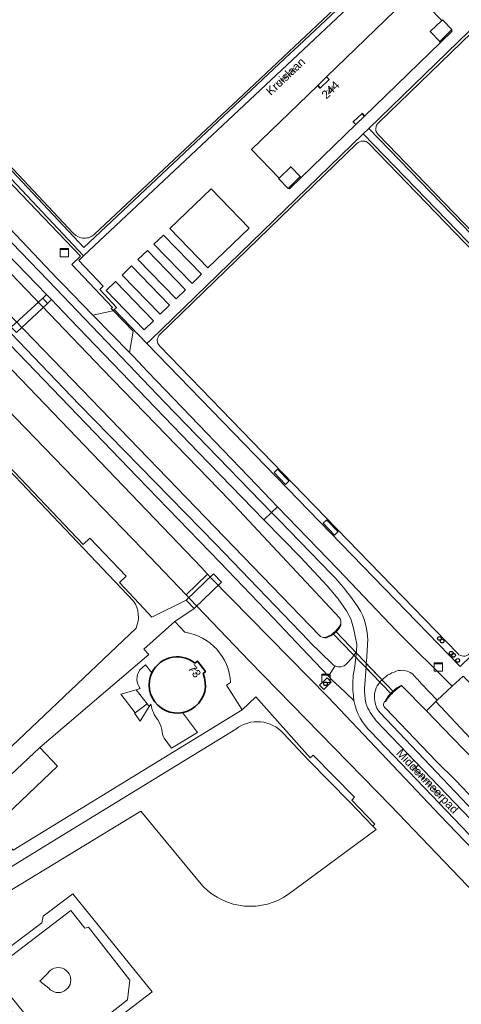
# Model space of a CAD drawing. Header units: metres. Extents: x 124322 to 125871, y 483990 to 485142.
# Tile 54 of 61: x 125126 to 125232, y 484691 to 484929. Entities that reach past the tile are written whole.
import ezdxf
from ezdxf.enums import TextEntityAlignment as Align

# ---------------------------------------------------------------- set-up
doc = ezdxf.new("R2010")
doc.units = ezdxf.units.M
for name, color, linetype, lineweight in [('B-RO-GK-KADEMUUR-GV', 7, 'Continuous', 18), ('B-RO-IE-TERREINAFSCHEIDING_KUNSTMATIG_MUUR-GV', 7, 'Continuous', 18), ('B-RO-KL-DATA-S', 90, 'Continuous', 25), ('B-RO-KW-KUNSTWERK-GV', 170, 'Continuous', 18), ('B-RO-KW-KUNSTWERK_DUIKER-GV', 170, 'Continuous', 18), ('B-RO-OG-BEBOUWING-GV', 7, 'Continuous', 35), ('B-RO-OG-BEBOUWING-T18', 7, 'Continuous', 18), ('B-RO-OG-BEBOUWING-T18 @ 0.5', 7, 'Continuous', 18), ('B-RO-OG-BEBOUWING-T18 @ 1', 7, 'Continuous', 18), ('B-RO-OG-BEBOUWING_BORDES-GV', 7, 'Continuous', 18), ('B-RO-OG-BEBOUWING_OVERBOUWING-GV', 7, 'Continuous', 18), ('B-RO-OG-BEBOUWING_TRAP-GV', 7, 'Continuous', 18), ('B-RO-OG-TERREIN_ERF-GV', 7, 'Continuous', 0), ('B-RO-OG-TERREIN_ONBEGROEID-GV', 7, 'Continuous', 0), ('B-RO-OG-TOPOGRAFIE-T18', 7, 'Continuous', 18), ('B-RO-OG-TOPOGRAFIE-T18 @ 0.5', 7, 'Continuous', 18), ('B-RO-OG-TOPOGRAFIE-T18 @ 1', 7, 'Continuous', 18), ('B-RO-OG-WATER-GV', 151, 'Continuous', 13), ('B-RO-VH-ONVERHARD-GV', 252, 'Continuous', 18), ('B-RO-VH-VERHARDING_GESLOTEN-GV', 252, 'Continuous', 18), ('B-RO-VH-VERHARDING_HALFVERHARDING-GV', 7, 'Continuous', 9), ('B-RO-VH-VERHARDING_OPEN-GV', 7, 'Continuous', 9), ('X-XX-AL-VERWIJZING-S', 7, 'Continuous', 25)]:
    doc.layers.add(name, color=color, linetype=linetype, lineweight=lineweight)
doc.styles.add('IBstijl', font='arial.ttf', dxfattribs={"height": 2})
doc.styles.add('NLCS-ISO-ANNOTATIVE-T18', font='NLCS-ISO.ttf', dxfattribs={"height": 1.8})

# ---------------------------------------------------------------- blocks, each defined once
blk = doc.blocks.new('SAL-VERWIJZING_SYMBOOL-SO')
at = {"color": 0, "linetype": 'ByBlock', "lineweight": -2}
blk.add_circle((0, 0), 0.9, dxfattribs=at)
at = {"color": 0, "linetype": 'ByBlock', "lineweight": -2, "style": 'NLCS-ISO-ANNOTATIVE-T18'}
blk.add_attdef('SYMBOOL', (2.5, -2.5), '', height=1.8, dxfattribs=at)
blk = doc.blocks.new('SKL-DATA_KAST-SO')
at = {"color": 0, "linetype": 'ByBlock', "lineweight": 18}
for points in [[(-2, 2), (2, 2), (2, 1.68), (-2, 1.68)], [(-2, 1.52), (2, 1.52), (2, -2), (-2, -2)]]:
    blk.add_lwpolyline(points, close=True, dxfattribs=at)
blk = doc.blocks.new('*U166')
at = {"layer": 'B-RO-OG-TOPOGRAFIE-T18 @ 0.5', "style": 'IBstijl'}
blk.add_text('Middenmeerpad', height=1, rotation=-46.3, dxfattribs=at).set_placement((125224.13, 484745.08), align=Align.MIDDLE)
at = {"layer": 'B-RO-OG-TOPOGRAFIE-T18 @ 1', "style": 'IBstijl'}
blk.add_text('Middenmeerpad', height=2, rotation=-46.3, dxfattribs=at).set_placement((125224.13, 484745.08), align=Align.MIDDLE)
blk = doc.blocks.new('*U178')
at = {"layer": 'B-RO-OG-TOPOGRAFIE-T18 @ 0.5', "style": 'IBstijl'}
blk.add_text('Kruislaan', height=1, rotation=43.3, dxfattribs=at).set_placement((125190.039, 484915.202), align=Align.MIDDLE)
at = {"layer": 'B-RO-OG-TOPOGRAFIE-T18 @ 1', "style": 'IBstijl'}
blk.add_text('Kruislaan', height=2, rotation=43.3, dxfattribs=at).set_placement((125190.039, 484915.202), align=Align.MIDDLE)
blk = doc.blocks.new('*U192')
at = {"layer": 'B-RO-OG-BEBOUWING-T18 @ 0.5', "style": 'IBstijl'}
blk.add_text('244', height=1, rotation=44.1, dxfattribs=at).set_placement((125200.881, 484911.927), align=Align.MIDDLE)
at = {"layer": 'B-RO-OG-BEBOUWING-T18 @ 1', "style": 'IBstijl'}
blk.add_text('244', height=2, rotation=44.1, dxfattribs=at).set_placement((125200.881, 484911.927), align=Align.MIDDLE)
blk = doc.blocks.new('*U243')
at = {"layer": 'B-RO-OG-BEBOUWING-T18 @ 0.5', "style": 'IBstijl'}
blk.add_text('73', height=1, rotation=-52.3, dxfattribs=at).set_placement((125168.135, 484771.803), align=Align.MIDDLE)
at = {"layer": 'B-RO-OG-BEBOUWING-T18 @ 1', "style": 'IBstijl'}
blk.add_text('73', height=2, rotation=-52.3, dxfattribs=at).set_placement((125168.135, 484771.803), align=Align.MIDDLE)

msp = doc.modelspace()

# ---------------------------------------------------------------- linework, layer by layer
at = {"layer": 'B-RO-GK-KADEMUUR-GV'}
for points in [[(125203.288, 484783.026, -0.2071995), (125199.616, 484779.923)], [(125199.887, 484779.8, 0.1980023), (125203.467, 484782.937)], [(125215.965, 484766.963, 0.0830419), (125214.078, 484764.509)], [(125214.426, 484764.702, -0.1430227), (125218.121, 484768.226)], [(125217.997, 484768.404, 0.0660602), (125215.988, 484766.985)]]:
    msp.add_lwpolyline(points, format="xyb", dxfattribs=at)
for points in [[(125203.467, 484782.937), (125203.288, 484783.026)], [(125199.616, 484779.923), (125199.674, 484779.732), (125199.887, 484779.8)], [(125215.988, 484766.985), (125215.965, 484766.963)], [(125218.121, 484768.226), (125217.997, 484768.404)], [(125214.078, 484764.509), (125214.263, 484764.41), (125214.426, 484764.702)]]:
    msp.add_lwpolyline(points, dxfattribs=at)
at = {"layer": 'B-RO-IE-TERREINAFSCHEIDING_KUNSTMATIG_MUUR-GV'}
for points in [[(125230.034, 484926.287), (125227.252, 484923.591), (125227.463, 484923.374), (125230.244, 484926.07)], [(125193.845, 484890.793), (125193.634, 484891.011), (125190.842, 484888.304), (125191.051, 484888.088)]]:
    msp.add_lwpolyline(points, close=True, dxfattribs=at)
at = {"layer": 'B-RO-KW-KUNSTWERK-GV'}
for points in [[(125132.667, 484860.451), (125131.515, 484861.695), (125123.96, 484854.725), (125125.174, 484853.432)], [(125174.667, 484793.227), (125172.665, 484795.278), (125166.149, 484788.911), (125168.07, 484786.904)]]:
    msp.add_lwpolyline(points, close=True, dxfattribs=at)
at = {"layer": 'B-RO-KW-KUNSTWERK_DUIKER-GV'}
msp.add_lwpolyline([(125202.114, 484781.405), (125201.505, 484780.88), (125215.588, 484766.202), (125216.131, 484766.789)], close=True, dxfattribs=at)
at = {"layer": 'B-RO-OG-BEBOUWING-GV'}
msp.add_lwpolyline([(125227.463, 484923.374), (125227.252, 484923.591), (125224.954, 484925.951), (125227.737, 484928.656), (125221.069, 484935.543), (125199.959, 484915.065), (125200.583, 484914.422), (125198.45, 484912.357), (125197.827, 484913), (125181.876, 484897.546), (125188.559, 484890.666), (125191.347, 484893.376), (125193.634, 484891.011), (125193.845, 484890.793), (125207.001, 484903.531), (125206.375, 484904.178), (125208.51, 484906.248), (125209.137, 484905.602)], close=True, dxfattribs=at)
for points in [[(125168.219, 484773.75, 0.5220766), (125157.535, 484770.604)], [(125157.535, 484770.604, 1.4598297), (125170.178, 484771.206)]]:
    msp.add_lwpolyline(points, format="xyb", dxfattribs=at)
msp.add_lwpolyline([(125170.178, 484771.206), (125170.771, 484771.665), (125168.807, 484774.205), (125168.219, 484773.75)], dxfattribs=at)
at = {"layer": 'B-RO-OG-BEBOUWING_BORDES-GV'}
for points in [[(125197.827, 484913), (125198.45, 484912.357), (125200.583, 484914.422), (125199.959, 484915.065)], [(125209.137, 484905.602), (125208.51, 484906.248), (125206.375, 484904.178), (125207.001, 484903.531)]]:
    msp.add_lwpolyline(points, close=True, dxfattribs=at)
for points in [[(125157.831, 484771.343), (125156.284, 484773.308), (125154.877, 484772.022)], [(125155.038, 484767.642), (125154.082, 484767.251)], [(125154.082, 484767.251), (125156.701, 484763.898), (125157.215, 484763.239), (125157.634, 484763.791)], [(125160.79, 484755.597), (125162.572, 484753.203), (125168.821, 484757.006), (125165.233, 484761.787)]]:
    msp.add_lwpolyline(points, dxfattribs=at)
for points in [[(125154.877, 484772.022, 0.3209218), (125155.038, 484767.642)], [(125157.535, 484770.604, -0.0289543), (125157.831, 484771.343)], [(125164.467, 484761.687, -0.5352275), (125157.535, 484770.604)], [(125157.634, 484763.791, 0.1418306), (125159.301, 484760.037)], [(125165.233, 484761.787, -0.0302212), (125164.467, 484761.687)], [(125159.301, 484760.037, -0.0874722), (125160.262, 484757.715)], [(125160.262, 484757.715, 0.1294953), (125160.79, 484755.597)]]:
    msp.add_lwpolyline(points, format="xyb", dxfattribs=at)
at = {"layer": 'B-RO-OG-BEBOUWING_OVERBOUWING-GV'}
for points in [[(125188.001, 484820.354), (125187.296, 484819.699), (125190.09, 484816.823), (125190.793, 484817.475), (125190.942, 484817.613), (125188.148, 484820.49)], [(125199.84, 484808.146), (125199.123, 484807.468), (125201.886, 484804.576), (125202.625, 484805.274), (125202.735, 484805.378), (125199.971, 484808.27)]]:
    msp.add_lwpolyline(points, close=True, dxfattribs=at)
at = {"layer": 'B-RO-OG-BEBOUWING_TRAP-GV'}
for points in [[(125230.034, 484926.287), (125230.2, 484926.448), (125227.898, 484928.812), (125227.737, 484928.656), (125224.954, 484925.951), (125227.252, 484923.591)], [(125190.842, 484888.304), (125193.634, 484891.011), (125191.347, 484893.376), (125188.559, 484890.666), (125188.409, 484890.52), (125190.693, 484888.16)], [(125154.082, 484767.251), (125150.376, 484766.253), (125153.854, 484761.766), (125156.701, 484763.898)], [(125157.215, 484763.239), (125156.701, 484763.898), (125153.854, 484761.766), (125153.669, 484761.627), (125155.007, 484759.756)]]:
    msp.add_lwpolyline(points, close=True, dxfattribs=at)
at = {"layer": 'B-RO-OG-TERREIN_ERF-GV'}
for points in [[(125227.737, 484928.656), (125224.954, 484925.951), (125227.252, 484923.591), (125230.034, 484926.287), (125230.2, 484926.448), (125227.898, 484928.812)], [(125199.959, 484915.065), (125197.827, 484913), (125198.45, 484912.357), (125200.583, 484914.422)], [(125209.137, 484905.602), (125208.51, 484906.248), (125206.375, 484904.178), (125207.001, 484903.531)], [(125188.559, 484890.666), (125188.409, 484890.52), (125190.693, 484888.16), (125190.842, 484888.304), (125193.634, 484891.011), (125191.347, 484893.376)]]:
    msp.add_lwpolyline(points, close=True, dxfattribs=at)
for points in [[(125259.001, 484766.075), (125247.843, 484755.232), (125232.866, 484770.555), (125230.276, 484768.16), (125226.604, 484764.764), (125226.286, 484764.449), (125247.861, 484741.501), (125258.72, 484752.101)], [(125258.72, 484752.101), (125247.861, 484741.501), (125226.286, 484764.449), (125224.041, 484762.226), (125230.28, 484755.793), (125244.923, 484740.655), (125266.066, 484719.064), (125270.582, 484714.307), (125285.084, 484727.658)]]:
    msp.add_lwpolyline(points, dxfattribs=at)
at = {"layer": 'B-RO-OG-TERREIN_ONBEGROEID-GV'}
msp.add_lwpolyline([(125172.114, 484888.08), (125162.18, 484878.468), (125171.359, 484869.002), (125181.294, 484878.614)], close=True, dxfattribs=at)
at = {"layer": 'B-RO-OG-WATER-GV'}
for points in [[(125033.456, 484950.741), (125063.11, 484920.2), (125092.164, 484890.047), (125100.91, 484880.97), (125134.05, 484846.83), (125163.9, 484815.97), (125198.234, 484780.391)], [(125203.057, 484784.603), (125176.57, 484812.99), (125145.97, 484844.57), (125110.95, 484881), (125097.525, 484894.832)], [(125224.041, 484762.226), (125218.121, 484768.226)], [(125214.426, 484764.702), (125214.263, 484764.41), (125214.078, 484764.509), (125213.956, 484764.432)], [(125214.167, 484762.837), (125226.475, 484749.999), (125231.097, 484745.453), (125238.499, 484737.671), (125246.941, 484729.489), (125250.889, 484725.216), (125261.342, 484714.422), (125263.233, 484711.993), (125263.498, 484711.725), (125265.763, 484709.437), (125269.289, 484706.442), (125269.832, 484706.209), (125270.162, 484706.386)], [(125273.68, 484709.466), (125273.906, 484709.794), (125274.107, 484710.116), (125272.431, 484712.359), (125270.582, 484714.307), (125266.066, 484719.064), (125244.923, 484740.655), (125230.28, 484755.793), (125224.041, 484762.226)]]:
    msp.add_lwpolyline(points, dxfattribs=at)
for points in [[(125085.617, 484884.204), (125080.243, 484879.409), (125090.452, 484868.906), (125097.67, 484861.48), (125125, 484832.88), (125155.51, 484801.28), (125166.083, 484790.18), (125171.25, 484795.175), (125169.78, 484796.77), (125137.83, 484830.09), (125114.49, 484854.31)], [(125171.25, 484795.175), (125166.083, 484790.18), (125167.003, 484789.214), (125181.31, 484774.29), (125215.46, 484739.28), (125252.264, 484700.942), (125257.358, 484705.832), (125227.35, 484737.01), (125200.39, 484765.51), (125172.123, 484794.229)]]:
    msp.add_lwpolyline(points, close=True, dxfattribs=at)
for points in [[(125199.616, 484779.923, 0.2071995), (125203.288, 484783.026)], [(125203.288, 484783.026, 0.3124652), (125203.057, 484784.603)], [(125198.234, 484780.391, 0.2323763), (125199.616, 484779.923)], [(125218.121, 484768.226, 0.1430227), (125214.426, 484764.702)], [(125213.956, 484764.432, 0.4583981), (125214.167, 484762.837)]]:
    msp.add_lwpolyline(points, format="xyb", dxfattribs=at)
at = {"layer": 'B-RO-VH-ONVERHARD-GV'}
msp.add_lwpolyline([(125119.181, 484894.158), (125140.636, 484871.798), (125138.543, 484869.816), (125148.312, 484859.483), (125148.019, 484859.205), (125148.474, 484858.735), (125148.717, 484858.947), (125149.317, 484859.47), (125145.32, 484863.827), (125146.135, 484864.606), (125140.202, 484870.796), (125141.338, 484871.908), (125089.27, 484927.247), (125130.206, 484965.751), (125170.21, 485003.274)], dxfattribs=at)
at = {"layer": 'B-RO-VH-VERHARDING_GESLOTEN-GV'}
for points in [[(125193.009, 484920.393), (125221.193, 484946.902), (125222.232, 484947.88), (125187.806, 484984.537), (125183.862, 484988.737), (125181.319, 484991.445), (125170.21, 485003.274), (125130.206, 484965.751), (125089.27, 484927.247), (125141.338, 484871.908)], [(125220.213, 484947.955), (125170.842, 485000.519), (125163.255, 484993.38), (125162.19, 484994.496), (125156.578, 484989.205), (125157.603, 484988.102), (125139.627, 484971.232), (125135.835, 484967.673), (125131.888, 484963.969), (125131.138, 484963.275), (125126.947, 484959.33), (125123.156, 484955.769), (125105.237, 484938.919), (125104.192, 484940.027), (125098.569, 484934.705), (125099.6, 484933.602), (125092.025, 484926.451), (125141.415, 484873.916), (125191.258, 484920.747), (125191.981, 484921.419)], [(125092.025, 484926.451), (125099.6, 484933.602), (125098.569, 484934.705), (125104.192, 484940.027), (125105.237, 484938.919), (125123.156, 484955.769), (125126.947, 484959.33), (125131.138, 484963.275), (125131.888, 484963.969), (125135.835, 484967.673), (125139.627, 484971.232), (125157.603, 484988.102), (125156.578, 484989.205), (125162.19, 484994.496), (125163.255, 484993.38), (125170.842, 485000.519), (125220.213, 484947.955), (125191.981, 484921.419), (125191.258, 484920.747), (125141.415, 484873.916)], [(125102.318, 484897.522), (125100.396, 484895.663), (125111.09, 484884.61), (125132.434, 484862.585), (125133.617, 484861.365), (125138.08, 484856.76), (125169.12, 484824.49), (125184.832, 484808.304), (125186.68, 484810.028), (125161.01, 484836.56), (125132.83, 484865.95)], [(125143.648, 484857.587), (125136.367, 484865.057), (125135.003, 484866.465), (125120.73, 484881.45), (125103.833, 484898.988), (125102.318, 484897.522), (125132.83, 484865.95), (125161.01, 484836.56), (125186.68, 484810.028), (125188.168, 484811.416), (125183.08, 484816.69), (125161.11, 484839.56), (125156.809, 484844.008), (125153.376, 484847.682), (125152.478, 484848.596), (125143.682, 484857.552)], [(125132.667, 484860.451), (125131.515, 484861.695), (125123.96, 484854.725), (125125.174, 484853.432)], [(125201.111, 484769.113), (125200.108, 484770.159), (125198.259, 484768.389), (125199.279, 484767.333)]]:
    msp.add_lwpolyline(points, close=True, dxfattribs=at)
for points in [[(125259.946, 484950.057), (125212.477, 484904.011)], [(125216.846, 484945.586), (125179.949, 484910.843), (125144.043, 484877.142)], [(125144.043, 484877.142), (125179.949, 484910.843), (125216.846, 484945.586)], [(125138.987, 484877.297), (125095.255, 484923.808)], [(125095.255, 484923.808), (125138.987, 484877.297)], [(125212.367, 484901.17), (125249.009, 484863.289), (125284.195, 484827.096)], [(125207.287, 484898.951), (125159.784, 484852.964)], [(125282.058, 484824.736), (125247.097, 484860.767), (125210.143, 484899.024)], [(125083.505, 484862.166), (125083.023, 484862.673), (125026.484, 484808.78), (125069.46, 484763.605), (125100.269, 484731.22), (125154.049, 484782.19)], [(125153.435, 484788.688), (125135.486, 484807.564), (125083.505, 484862.166)], [(125159.741, 484850.144), (125194.417, 484814.367)], [(125194.417, 484814.367), (125231.578, 484776.013)], [(125222.78, 484768.81), (125226.604, 484764.764), (125230.276, 484768.16), (125216.85, 484781.53), (125202.71, 484796.34), (125188.168, 484811.416), (125186.68, 484810.028), (125188.42, 484808.23), (125201.164, 484795.147)], [(125201.164, 484795.147), (125188.42, 484808.23), (125186.68, 484810.028), (125184.832, 484808.304), (125193.64, 484799.23), (125200.12, 484792.33), (125202.742, 484789.193), (125204.8, 484786.36), (125205.85, 484784.42), (125206.481, 484782.172), (125207.27, 484778.26), (125207.191, 484776.489), (125206.859, 484773.758), (125206.74, 484772.87), (125206.526, 484771.621), (125206.4, 484770.78)], [(125206.4, 484770.78), (125206.526, 484771.621), (125206.74, 484772.87), (125206.859, 484773.758), (125207.191, 484776.489), (125206.085, 484774.939), (125204.805, 484773.531)], [(125209.478, 484772.571), (125209.55, 484773.651)], [(125209.55, 484773.651), (125209.478, 484772.571), (125212.79, 484769.118)], [(125209.55, 484773.651), (125213.336, 484769.703)], [(125213.336, 484769.703), (125209.55, 484773.651)], [(125202.05, 484773.031), (125200.4, 484770.601), (125201.43, 484769.51), (125202.97, 484768.12), (125206.574, 484764.75)], [(125212.79, 484769.118), (125209.478, 484772.571)], [(125206.574, 484764.75), (125206.634, 484764.421)], [(125211.96, 484759.8), (125221.318, 484749.999), (125249.999, 484720.12), (125254.675, 484715.28), (125260.678, 484709.019), (125262.067, 484710.352), (125256.46, 484716.046), (125240.07, 484733.13), (125212.87, 484761.75)], [(125221.318, 484749.999), (125211.96, 484759.8)], [(125210.67, 484757.14), (125234.45, 484732.32), (125258.71, 484707.13), (125260.678, 484709.019), (125254.675, 484715.28), (125249.999, 484720.12), (125221.318, 484749.999)]]:
    msp.add_lwpolyline(points, dxfattribs=at)
for points in [[(125212.477, 484904.011, 0.4151318), (125212.367, 484901.17)], [(125210.143, 484899.024, 0.4173589), (125207.287, 484898.951)], [(125144.043, 484877.142, -0.4185058), (125138.987, 484877.297)], [(125138.987, 484877.297, 0.4185058), (125144.043, 484877.142)], [(125159.784, 484852.964, 0.4307742), (125159.741, 484850.144)], [(125201.164, 484795.147, -0.0382131), (125206.79, 484788.33)], [(125206.79, 484788.33, 0.0382131), (125201.164, 484795.147)], [(125154.049, 484782.19, 0.2514015), (125153.435, 484788.688)], [(125206.79, 484788.33, -0.1730592), (125209.88, 484779.16)], [(125209.88, 484779.16, 0.1730592), (125206.79, 484788.33)], [(125209.88, 484779.16, -0.0029048), (125209.55, 484773.651)], [(125209.55, 484773.651, 0.0029048), (125209.88, 484779.16)], [(125231.578, 484776.013, 0.4172671), (125234.42, 484775.983)], [(125204.805, 484773.531, -0.30611), (125202.05, 484773.031)], [(125209.17, 484768.31, 0.0023515), (125209.478, 484772.571)], [(125209.478, 484772.571, -0.0023515), (125209.17, 484768.31)], [(125213.336, 484769.703, -0.1339608), (125217.339, 484771.93)], [(125217.339, 484771.93, -0.1860075), (125220.52, 484771.26)], [(125220.52, 484771.26, -0.0187016), (125222.78, 484768.81)], [(125206.4, 484770.78, 0.0453002), (125206.422, 484765.908)], [(125206.422, 484765.908, -0.0453002), (125206.4, 484770.78)], [(125211.522, 484765.096, -0.1898483), (125212.79, 484769.118)], [(125212.79, 484769.118, -0.0238748), (125213.336, 484769.703)], [(125209.291, 484764.94, -0.0542606), (125209.17, 484768.31)], [(125209.17, 484768.31, 0.0542606), (125209.291, 484764.94)], [(125206.422, 484765.908, 0.0190181), (125206.574, 484764.75)], [(125206.574, 484764.75, -0.0190181), (125206.422, 484765.908)], [(125206.634, 484764.421, 0.1520668), (125210.67, 484757.14)], [(125209.45, 484764.04, -0.014388), (125209.291, 484764.94)], [(125209.291, 484764.94, 0.014388), (125209.45, 484764.04)], [(125211.96, 484759.8, -0.0897194), (125209.45, 484764.04)], [(125209.45, 484764.04, 0.0897194), (125211.96, 484759.8)], [(125212.87, 484761.75, -0.158962), (125211.522, 484765.096)]]:
    msp.add_lwpolyline(points, format="xyb", dxfattribs=at)
at = {"layer": 'B-RO-VH-VERHARDING_HALFVERHARDING-GV'}
msp.add_lwpolyline([(125189.597, 484756.755, 0.3957449), (125178.095, 484757.824)], format="xyb", dxfattribs=at)
for points in [[(125178.095, 484757.824), (125133.701, 484730.61), (125106.319, 484713.822)], [(125109.137, 484710.089), (125155.212, 484738.024), (125169.306, 484720.887), (125170.246, 484719.846), (125171.274, 484718.892), (125172.382, 484718.032), (125173.561, 484717.272), (125174.802, 484716.619), (125176.096, 484716.078), (125177.433, 484715.653), (125178.801, 484715.346), (125180.192, 484715.161), (125181.593, 484715.099), (125182.994, 484715.161), (125184.385, 484715.345), (125185.753, 484715.651), (125187.09, 484716.076), (125188.384, 484716.617), (125189.626, 484717.27), (125190.805, 484718.029), (125211.884, 484733.599), (125211.135, 484734.381), (125205.536, 484740.24), (125195.537, 484750.399), (125189.597, 484756.755)], [(125119.224, 484695.865), (125128.072, 484684.378), (125128.072, 484683.004), (125133.621, 484675.908), (125157.914, 484694.476), (125138.762, 484718.13), (125131.618, 484712.761), (125131.287, 484711.128), (125120.052, 484702.704)]]:
    msp.add_lwpolyline(points, dxfattribs=at)
for points in [[(125121.22, 484701.091), (125138.274, 484714.09), (125141.682, 484709.863), (125142.592, 484710.042), (125152.567, 484697.307), (125151.944, 484692.528), (125140.367, 484683.482), (125138.926, 484683.582), (125134.336, 484680.302), (125120.718, 484697.119), (125121.081, 484697.713), (125121.339, 484698.359), (125121.484, 484699.04), (125121.513, 484699.735), (125121.424, 484700.425)], [(125130.797, 484697.048), (125132.971, 484695.368), (125133.344, 484694.999), (125133.775, 484694.7), (125134.251, 484694.48), (125134.758, 484694.346), (125135.28, 484694.302), (125135.803, 484694.349), (125136.309, 484694.486), (125136.784, 484694.709), (125137.213, 484695.01), (125137.584, 484695.381), (125137.884, 484695.811), (125138.106, 484696.286), (125138.242, 484696.792), (125138.289, 484697.315), (125138.244, 484697.837), (125138.11, 484698.344), (125137.889, 484698.82), (125137.59, 484699.25), (125137.221, 484699.623), (125136.792, 484699.925), (125136.318, 484700.149), (125135.812, 484700.288), (125135.29, 484700.337), (125134.768, 484700.294), (125134.26, 484700.162), (125133.783, 484699.944), (125133.351, 484699.647), (125132.977, 484699.279), (125132.816, 484699.072)]]:
    msp.add_lwpolyline(points, close=True, dxfattribs=at)
at = {"layer": 'B-RO-VH-VERHARDING_OPEN-GV'}
for points in [[(125258.006, 484950.148), (125246.239, 484961.737), (125243.273, 484958.863), (125234.886, 484950.738), (125234.475, 484950.321), (125234.084, 484949.947), (125227.708, 484943.748), (125223.095, 484948.714), (125222.232, 484947.88), (125221.193, 484946.902), (125193.009, 484920.393), (125141.338, 484871.908), (125140.202, 484870.796), (125146.135, 484864.606), (125145.32, 484863.827), (125149.317, 484859.47), (125148.717, 484858.947), (125156.647, 484850.743), (125157.618, 484851.685), (125208.758, 484901.285), (125210.143, 484902.618), (125258.577, 484949.586)], [(125266.611, 484948.642), (125266.331, 484948.344), (125261.431, 484953.478), (125258.006, 484950.148), (125258.577, 484949.586), (125210.143, 484902.618), (125247.38, 484864.181), (125285.524, 484824.878), (125285.616, 484824.783), (125336.827, 484874.491), (125329.522, 484882.025), (125324.099, 484887.619), (125307.094, 484905.158), (125307.977, 484905.976)], [(125227.737, 484928.656), (125227.898, 484928.812), (125230.2, 484926.448), (125230.034, 484926.287), (125230.244, 484926.07), (125227.463, 484923.374), (125209.137, 484905.602), (125207.001, 484903.531), (125193.845, 484890.793), (125191.051, 484888.088), (125190.842, 484888.304), (125190.693, 484888.16), (125188.409, 484890.52), (125188.559, 484890.666), (125181.876, 484897.546), (125197.827, 484913), (125199.959, 484915.065), (125221.069, 484935.543)], [(125247.38, 484864.181), (125210.143, 484902.618), (125208.758, 484901.285), (125284.156, 484823.55), (125284.248, 484823.454), (125285.616, 484824.783), (125285.524, 484824.878)], [(125208.758, 484901.285), (125157.618, 484851.685), (125156.647, 484850.743), (125232.152, 484772.887), (125284.248, 484823.454), (125284.156, 484823.55)], [(125172.114, 484888.08), (125181.294, 484878.614), (125171.359, 484869.002), (125162.18, 484878.468)], [(125160.615, 484876.928), (125158.346, 484874.742), (125167.523, 484865.272), (125169.792, 484867.458)], [(125160.615, 484876.928), (125169.792, 484867.458), (125167.523, 484865.272), (125158.346, 484874.742)], [(125156.769, 484873.207), (125154.5, 484871.021), (125163.677, 484861.551), (125165.946, 484863.737)], [(125156.769, 484873.207), (125165.946, 484863.737), (125163.677, 484861.551), (125154.5, 484871.021)], [(125152.921, 484869.471), (125150.652, 484867.285), (125159.828, 484857.816), (125162.098, 484860.002)], [(125152.921, 484869.471), (125162.098, 484860.002), (125159.828, 484857.816), (125150.652, 484867.285)], [(125149.055, 484865.738), (125146.785, 484863.552), (125155.962, 484854.083), (125158.231, 484856.269)], [(125149.055, 484865.738), (125158.231, 484856.269), (125155.962, 484854.083), (125146.785, 484863.552)], [(125132.434, 484862.585), (125131.515, 484861.695), (125132.667, 484860.451), (125133.617, 484861.365)], [(125148.474, 484858.735), (125148.399, 484858.67), (125143.648, 484857.587), (125143.682, 484857.552), (125152.478, 484848.596), (125153.305, 484853.744)], [(125188.001, 484820.354), (125188.148, 484820.49), (125190.942, 484817.613), (125190.793, 484817.475), (125190.09, 484816.823), (125187.296, 484819.699)], [(125199.84, 484808.146), (125199.971, 484808.27), (125202.735, 484805.378), (125202.625, 484805.274), (125201.886, 484804.576), (125199.123, 484807.468)], [(125174.667, 484793.227), (125172.665, 484795.278), (125166.149, 484788.911), (125168.07, 484786.904)]]:
    msp.add_lwpolyline(points, close=True, dxfattribs=at)
for points in [[(125212.477, 484904.011), (125259.946, 484950.057)], [(125284.195, 484827.096), (125249.009, 484863.289), (125212.367, 484901.17)], [(125159.784, 484852.964), (125207.287, 484898.951)], [(125210.143, 484899.024), (125247.097, 484860.767), (125282.058, 484824.736)], [(125140.32, 484836.09), (125109.33, 484868.389), (125090.183, 484888.28), (125088.589, 484886.857), (125123.63, 484850.54), (125154.29, 484818.67), (125174.21, 484798.036), (125187.2, 484784.58), (125194.018, 484777.36), (125200.4, 484770.601), (125202.05, 484773.031)], [(125083.505, 484862.166), (125135.486, 484807.564), (125153.435, 484788.688)], [(125109.788, 484733.608), (125130.869, 484753.421), (125157.078, 484775.786), (125155.899, 484777.114), (125163.374, 484783.749), (125168.07, 484786.904), (125166.149, 484788.911), (125157.865, 484784.834), (125155.929, 484786.889), (125150.027, 484793.137), (125151.618, 484794.685), (125142.9, 484803.863), (125141.308, 484802.316), (125083.969, 484862.608)], [(125231.578, 484776.013), (125194.417, 484814.367), (125159.741, 484850.144)], [(125201.31, 484773.531), (125195.97, 484778.75), (125195.665, 484779.068), (125173.28, 484802.43), (125140.32, 484836.09)], [(125165.83, 484781.178), (125163.374, 484783.749), (125155.899, 484777.114), (125157.078, 484775.786), (125130.869, 484753.421), (125135.111, 484748.907), (125119.268, 484733.838), (125124.371, 484728.605), (125179.654, 484762.445)], [(125154.049, 484782.19), (125100.269, 484731.22)], [(125168.219, 484773.75), (125168.807, 484774.205), (125170.771, 484771.665), (125170.178, 484771.206)], [(125179.654, 484762.445), (125175.856, 484768.391), (125176.817, 484769.052)], [(125211.135, 484734.381), (125211.641, 484734.864), (125206.042, 484740.724), (125206.712, 484741.397), (125196.713, 484751.557), (125196.049, 484750.877), (125182.877, 484765.617), (125179.654, 484762.445), (125124.371, 484728.605)], [(125106.319, 484713.822), (125133.701, 484730.61), (125178.095, 484757.824)], [(125189.597, 484756.755), (125195.537, 484750.399), (125205.536, 484740.24), (125211.135, 484734.381)]]:
    msp.add_lwpolyline(points, dxfattribs=at)
for points in [[(125212.367, 484901.17, -0.4151318), (125212.477, 484904.011)], [(125207.287, 484898.951, -0.4173589), (125210.143, 484899.024)], [(125159.741, 484850.144, -0.4307742), (125159.784, 484852.964)], [(125153.435, 484788.688, -0.2514015), (125154.049, 484782.19)], [(125176.817, 484769.052, 0.357015), (125165.83, 484781.178)], [(125234.42, 484775.983, -0.4172671), (125231.578, 484776.013)], [(125157.535, 484770.604, -0.5220766), (125168.219, 484773.75)], [(125202.05, 484773.031, -0.0888165), (125201.31, 484773.531)], [(125170.178, 484771.206, -1.4598297), (125157.535, 484770.604)], [(125178.095, 484757.824, -0.3957449), (125189.597, 484756.755)]]:
    msp.add_lwpolyline(points, format="xyb", dxfattribs=at)

# ---------------------------------------------------------------- block references
at = {"layer": 'B-RO-KL-DATA-S', "xscale": 0.5, "yscale": 0.5, "zscale": 0.5}
for p in [(125136.774, 484872.645), (125226.893, 484772.798), (125199.813, 484770.038)]:
    msp.add_blockref('SKL-DATA_KAST-SO', p, dxfattribs=at)
at = {"layer": 'B-RO-OG-BEBOUWING-T18'}
for name in ['*U192', '*U243']:
    msp.add_blockref(name, (0, 0), dxfattribs=at)
at = {"layer": 'B-RO-OG-TOPOGRAFIE-T18'}
for name in ['*U178', '*U166']:
    msp.add_blockref(name, (0, 0), dxfattribs=at)
at = {"layer": 'X-XX-AL-VERWIJZING-S', "xscale": 0.5, "yscale": 0.5, "zscale": 0.5}
for p in [(125227.169, 484779.68), (125227.822, 484779.037), (125230.042, 484776.109), (125230.594, 484775.608), (125231.58, 484774.365), (125199.683, 484768.755)]:
    msp.add_blockref('SAL-VERWIJZING_SYMBOOL-SO', p, dxfattribs=at)

doc.saveas('drawing.dxf')
